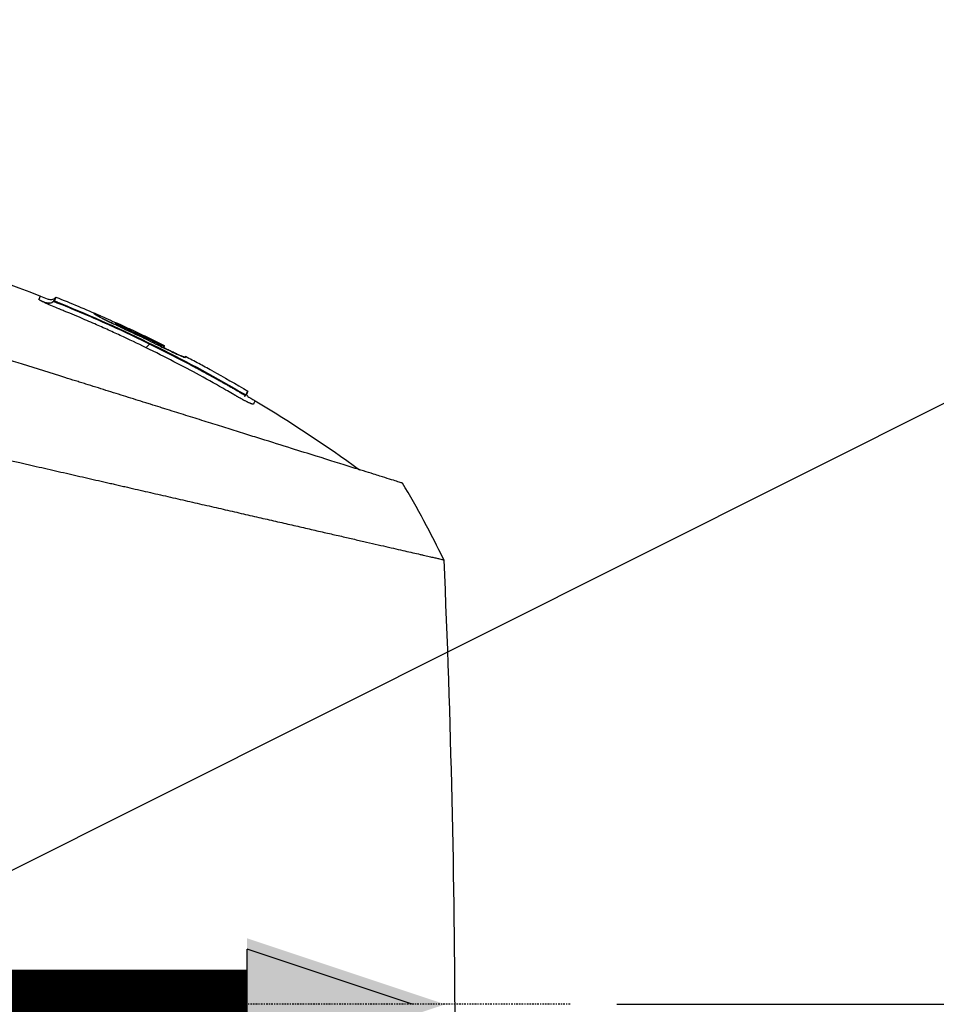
# Model space of a CAD drawing. Header units: millimetres. Extents: x 0 to 4378, y 0 to 2376.
# Tile 64 of 256: x 1712 to 1791, y 811 to 896. Entities that reach past the tile are written whole.
import ezdxf

# ---------------------------------------------------------------- set-up
doc = ezdxf.new("R2010")
doc.units = ezdxf.units.MM
doc.header["$LTSCALE"] = 0.2
doc.linetypes.add('CENTER2', pattern=[1.125, 0.75, -0.125, 0.125, -0.125])
doc.layers.add('02_Center Line', color=1, linetype='CENTER2')
doc.layers.add('07_Special Line2', color=76, linetype='Continuous')
doc.styles.add('Rainbow-5.0 Style', font='malgunsl.ttf')
doc.dimstyles.new('Rainbow-5.0 Style', dxfattribs={"dimtxt": 4, "dimasz": 2.5, "dimexe": 1, "dimexo": 1, "dimgap": 1, "dimtad": 1, "dimdsep": 46, "dimtxsty": 'Rainbow-5.0 Style', "dimcen": 0, "dimclrd": 251, "dimclre": 251, "dimclrt": 7, "dimazin": 3, "dimtp": 0.1, "dimtm": 0.1, "dimtfac": 0.61, "dimtmove": 0, "dimatfit": 3, "dimfxl": 1, "dimlwd": -1, "dimlwe": -1, "dimarcsym": 1})
doc.dimstyles.new('Rainbow-5.0 Style$0', dxfattribs={"dimtxt": 4, "dimasz": 3, "dimexe": 2, "dimexo": 1, "dimgap": 0.8, "dimtad": 1, "dimzin": 9, "dimdsep": 46, "dimtxsty": 'Rainbow-5.0 Style', "dimcen": 0, "dimclrd": 251, "dimclre": 251, "dimclrt": 256, "dimadec": 1, "dimazin": 0, "dimtp": 0.1, "dimtm": 0.1, "dimtfac": 0.61, "dimtmove": 0, "dimatfit": 3, "dimfxl": 1, "dimlwd": -1, "dimlwe": -1, "dimarcsym": 1})

# ---------------------------------------------------------------- blocks, each defined once
blk = doc.blocks.new('Blk$A21N0-7P24L')
for p, q in [((25.394, 236.548), (25.322, 236.475)), ((25.252, 236.269), (25.179, 236.196)), ((25.77, 235.94), (25.823, 235.992)), ((30.145, 234.065), (30.145, 234.065)), ((30.586, 234.323), (30.455, 234.192)), ((30.943, 233.966), (31.016, 234.039)), ((34.722, 232.282), (34.635, 232.196)), ((34.643, 232.204), (34.651, 232.211)), ((34.72, 232.282), (34.72, 232.282)), ((36.578, 231.411), (36.579, 231.412)), ((38.84, 230.207), (38.836, 230.203)), ((41.239, 228.414), (41.189, 228.364)), ((41.689, 228.007), (41.689, 228.007)), ((41.751, 228.077), (41.808, 228.134))]:
    blk.add_line(p, q)
for centre, major_axis, ratio, start_param, end_param in [((42, 225.189), (-7.379, 6.992), 0.985296, 6.279462, 6.281138), ((42.109, 225.615), (6.672, 7.408), 1, 1.570755, 1.570796), ((42, 225.189), (-7.379, 6.992), 0.985296, 6.269091, 6.269129), ((42.109, 225.615), (6.729, 7.356), 1, 1.570698, 1.570796), ((33.83, 233.87), (-3.39, -1.532), 0.995121, 1.965271, 1.967068), ((-12.552, 129.636), (51.392, 100.571), 0.000011, 0.000036, 0.009395), ((22.109, 192.012), (21, -56.156), 0.707512, 1.697984, 1.824489)]:
    blk.add_ellipse(centre, major_axis=major_axis, ratio=ratio, start_param=start_param, end_param=end_param)
for points, knots in [([(-22.323, 244.783), (-11.873, 245.009), (-1.307, 243.863), (14.016, 240.152), (19.109, 238.558), (24.065, 236.641)], [0, 0, 0, 0, 3.135776, 3.135776, 4.729869, 4.729869, 4.729869, 4.729869]), ([(55.297, 220.489), (55.298, 220.489), (55.298, 220.489), (55.298, 220.489), (55.297, 220.489), (55.297, 220.489), (55.297, 220.489), (55.295, 220.49), (55.293, 220.49), (55.286, 220.493), (55.278, 220.495), (55.246, 220.506), (55.214, 220.516), (55.084, 220.557), (54.954, 220.599), (54.453, 220.755), (53.962, 220.908), (53.168, 221.157), (52.982, 221.215), (52.253, 221.443), (51.646, 221.633), (50.051, 222.132), (49.007, 222.459), (47.168, 223.035), (46.456, 223.257), (44.878, 223.751), (43.998, 224.027), (42.625, 224.457), (42.161, 224.602), (41.448, 224.825), (41.204, 224.902), (40.489, 225.126), (40.003, 225.278), (39.257, 225.511), (39.002, 225.591), (38.489, 225.752), (38.235, 225.831), (37.718, 225.993), (37.457, 226.074), (36.934, 226.238), (36.671, 226.321), (35.878, 226.569), (35.34, 226.737), (34.661, 226.95), (34.523, 226.993), (34.11, 227.122), (33.833, 227.209), (33.414, 227.34), (33.274, 227.384), (32.851, 227.516), (32.57, 227.604), (32.004, 227.781), (31.719, 227.871), (30.863, 228.139), (30.287, 228.319), (29.415, 228.592), (29.125, 228.683), (28.542, 228.865), (28.249, 228.957), (27.809, 229.094), (27.663, 229.14), (27.371, 229.231), (27.226, 229.277), (26.781, 229.416), (26.476, 229.511), (24.96, 229.986), (23.738, 230.368), (21.476, 231.076), (20.445, 231.398), (18.954, 231.865), (18.498, 232.008), (17.617, 232.284), (17.187, 232.419), (16.363, 232.676), (15.966, 232.8), (15.189, 233.044), (14.812, 233.162), (13.735, 233.499), (13.039, 233.716), (12.033, 234.031), (11.727, 234.127), (10.85, 234.401), (10.28, 234.579), (8.718, 235.068), (7.732, 235.377), (5.293, 236.14), (3.849, 236.592), (2.086, 237.144), (1.736, 237.253), (0.866, 237.525), (0.349, 237.687), (-0.673, 238.007), (-1.178, 238.165), (-1.678, 238.321)], [0.000001, 0.000001, 0.000001, 0.000001, 0.010123, 0.010123, 0.020323, 0.020323, 0.040719, 0.040719, 0.081505, 0.081505, 0.163056, 0.163056, 0.326084, 0.326084, 0.652008, 0.652008, 1.308258, 1.308258, 1.496008, 1.496008, 1.993733, 1.993733, 2.657939, 2.657939, 3.036609, 3.036609, 3.456302, 3.456302, 3.660751, 3.660751, 3.765243, 3.765243, 3.964088, 3.964088, 4.066223, 4.066223, 4.167567, 4.167567, 4.269418, 4.269418, 4.369954, 4.369954, 4.571149, 4.571149, 4.622187, 4.622187, 4.723493, 4.723493, 4.773989, 4.773989, 4.875794, 4.875794, 4.977689, 4.977689, 5.180344, 5.180344, 5.28101, 5.28101, 5.381418, 5.381418, 5.431229, 5.431229, 5.480614, 5.480614, 5.585926, 5.585926, 5.997722, 5.997722, 6.342442, 6.342442, 6.492949, 6.492949, 6.634209, 6.634209, 6.768139, 6.768139, 6.892935, 6.892935, 7.129475, 7.129475, 7.232814, 7.232814, 7.427256, 7.427256, 7.767251, 7.767251, 8.275888, 8.275888, 8.402901, 8.402901, 8.593374, 8.593374, 8.783851, 8.783851, 8.783851, 8.783851]), ([(24.154, 236.198), (24.141, 236.205), (24.129, 236.211), (24.118, 236.218), (24.112, 236.221), (24.106, 236.224), (24.101, 236.227), (24.095, 236.23), (24.09, 236.233), (24.085, 236.236), (24.08, 236.239), (24.075, 236.242), (24.07, 236.245), (24.065, 236.247), (24.06, 236.25), (24.056, 236.253), (24.047, 236.258), (24.038, 236.264), (24.03, 236.269), (24.014, 236.279), (24, 236.288), (23.988, 236.296), (23.976, 236.305), (23.965, 236.313), (23.957, 236.32), (23.948, 236.328), (23.941, 236.334), (23.936, 236.34), (23.932, 236.346), (23.928, 236.351), (23.926, 236.355), (23.925, 236.358), (23.925, 236.36), (23.925, 236.362), (23.925, 236.364), (23.925, 236.365), (23.925, 236.367), (23.925, 236.368), (23.926, 236.369), (23.926, 236.369), (23.927, 236.372), (23.929, 236.374), (23.93, 236.377), (23.941, 236.398), (23.95, 236.416), (23.959, 236.434), (23.961, 236.438), (23.963, 236.442), (23.966, 236.446), (23.983, 236.481), (23.999, 236.511), (24.012, 236.536), (24.015, 236.542), (24.018, 236.548), (24.021, 236.554), (24.035, 236.583), (24.047, 236.604), (24.054, 236.618), (24.058, 236.627), (24.062, 236.634), (24.063, 236.637), (24.065, 236.639), (24.065, 236.64), (24.065, 236.641), (24.065, 236.641), (24.065, 236.641), (24.065, 236.641)], [0, 0, 0, 0, 0.0011888, 0.0011888, 0.0011888, 0.0017768, 0.0017768, 0.0017768, 0.0023606, 0.0023606, 0.0023606, 0.0029402, 0.0029402, 0.0029402, 0.0035155, 0.0035155, 0.0035155, 0.0046538, 0.0046538, 0.0046538, 0.0068775, 0.0068775, 0.0068775, 0.0090453, 0.0090453, 0.0090453, 0.0112512, 0.0112512, 0.0112512, 0.0131731, 0.0131731, 0.0131731, 0.0141732, 0.0141732, 0.0141732, 0.015179, 0.015179, 0.015179, 0.015625, 0.015625, 0.015625, 0.0172381, 0.0172381, 0.0172381, 0.03125, 0.03125, 0.03125, 0.0346027, 0.0346027, 0.0346027, 0.0625, 0.0625, 0.0625, 0.0691804, 0.0691804, 0.0691804, 0.1036619, 0.1036619, 0.1036619, 0.125, 0.125, 0.125, 0.1386363, 0.1386363, 0.1386363, 0.1387498, 0.1387498, 0.1387498, 0.1387498]), ([(24.065, 236.641), (24.257, 236.566), (24.443, 236.478), (24.736, 236.377), (24.839, 236.348), (25.006, 236.337), (25.07, 236.342), (25.185, 236.375), (25.239, 236.404), (25.297, 236.452), (25.31, 236.463), (25.322, 236.475)], [0, 0, 0, 0, 0.0615766, 0.0615766, 0.0930929, 0.0930929, 0.1117285, 0.1117285, 0.1292009, 0.1292009, 0.1343116, 0.1343116, 0.1343116, 0.1343116]), ([(25.322, 236.475), (25.322, 236.475), (25.322, 236.475), (25.321, 236.475), (25.309, 236.451), (25.274, 236.382), (25.259, 236.353), (25.232, 236.3), (25.223, 236.282), (25.207, 236.251), (25.202, 236.241), (25.193, 236.225), (25.191, 236.219), (25.186, 236.211), (25.185, 236.208), (25.183, 236.204), (25.182, 236.202), (25.18, 236.199), (25.18, 236.198), (25.179, 236.196)], [0.4980703, 0.4980703, 0.4980703, 0.4980703, 0.5, 0.5, 0.75, 0.75, 0.875, 0.875, 0.9375, 0.9375, 0.96875, 0.96875, 0.984375, 0.984375, 0.9921875, 0.9921875, 0.9960938, 0.9960938, 1, 1, 1, 1]), ([(33.162, 232.184), (32.445, 232.534), (31.704, 232.887), (30.94, 233.242), (30.557, 233.419), (30.169, 233.596), (29.775, 233.774), (29.578, 233.863), (29.379, 233.952), (29.179, 234.04), (28.98, 234.129), (28.826, 234.197), (28.58, 234.304), (28.341, 234.409), (28.111, 234.508), (27.897, 234.6), (27.223, 234.89), (26.678, 235.118), (26.255, 235.291), (26.182, 235.321), (26.059, 235.371), (25.931, 235.423), (25.812, 235.471), (25.759, 235.492), (25.66, 235.533), (25.657, 235.534), (25.654, 235.535), (25.651, 235.537), (25.439, 235.622), (25.294, 235.683), (25.091, 235.768), (24.891, 235.853), (24.715, 235.93), (24.56, 236.001), (24.402, 236.073), (24.264, 236.14), (24.154, 236.198)], [0, 0, 0, 0, 0.25, 0.25, 0.25, 0.375, 0.375, 0.375, 0.4375, 0.4375, 0.4375, 0.499439, 0.499439, 0.499439, 0.559618, 0.559618, 0.559618, 0.748728, 0.748728, 0.748728, 0.78125, 0.78125, 0.78125, 0.811508, 0.811508, 0.811508, 0.8125, 0.8125, 0.8125, 0.875, 0.875, 0.875, 0.936805, 0.936805, 0.936805, 1, 1, 1, 1]), ([(24.536, 236.074), (24.537, 236.074), (24.54, 236.073), (24.547, 236.071), (24.552, 236.069), (24.573, 236.063), (24.589, 236.059), (24.654, 236.042), (24.704, 236.032), (24.813, 236.025), (24.874, 236.028), (24.964, 236.053), (24.994, 236.064), (25.033, 236.084), (25.043, 236.089), (25.06, 236.1), (25.068, 236.104), (25.076, 236.11), (25.076, 236.11), (25.077, 236.111), (25.078, 236.111), (25.078, 236.111), (25.078, 236.111), (25.079, 236.112), (25.079, 236.112), (25.079, 236.112), (25.079, 236.112), (25.079, 236.112), (25.079, 236.112), (25.079, 236.112)], [0.03471345, 0.03471345, 0.03471345, 0.03471345, 0.03521788, 0.03521788, 0.03734784, 0.03734784, 0.04373825, 0.04373825, 0.06294791, 0.06294791, 0.08403112, 0.08403112, 0.09409853, 0.09409853, 0.09771597, 0.09771597, 0.10042799, 0.10042799, 0.10068214, 0.10068214, 0.10083005, 0.10083005, 0.10086703, 0.10086703, 0.10088552, 0.10088552, 0.10089661, 0.10089661, 0.10090039, 0.10090039, 0.10090039, 0.10090039]), ([(25.192, 236.179), (25.205, 236.17), (25.23, 236.158), (25.266, 236.142), (25.302, 236.126), (25.384, 236.093), (25.41, 236.082), (25.438, 236.071), (25.483, 236.054), (25.549, 236.028), (25.608, 236.005), (25.681, 235.976), (25.771, 235.94)], [0, 0, 0, 0, 0.25, 0.25, 0.25, 0.5, 0.5, 0.5, 0.7651485, 0.7651485, 0.7651485, 0.9999471, 0.9999471, 0.9999471, 0.9999471]), ([(25.252, 236.269), (25.251, 236.267), (25.253, 236.263), (25.266, 236.252), (25.277, 236.244), (25.318, 236.22), (25.357, 236.199), (25.456, 236.151), (25.517, 236.123), (25.659, 236.06), (25.74, 236.026), (25.823, 235.992)], [0.000001, 0.000001, 0.000001, 0.000001, 0.01167837, 0.01167837, 0.02383033, 0.02383033, 0.04614989, 0.04614989, 0.06960022, 0.06960022, 0.09630961, 0.09630961, 0.09630961, 0.09630961]), ([(33.474, 232.497), (32.212, 233.116), (30.938, 233.712), (29.654, 234.286), (29.012, 234.573), (28.367, 234.854), (27.72, 235.129), (27.073, 235.405), (26.421, 235.677), (25.771, 235.94)], [0, 0, 0, 0, 0.5, 0.5, 0.5, 0.75, 0.75, 0.75, 0.9999866, 0.9999866, 0.9999866, 0.9999866]), ([(25.823, 235.992), (28.512, 234.902), (31.159, 233.715), (36.3, 231.182), (38.792, 229.842), (41.239, 228.414)], [0.000001, 0.000001, 0.000001, 0.000001, 0.870586, 0.870586, 1.719587, 1.719587, 1.719587, 1.719587]), ([(30.972, 233.952), (30.817, 234.023), (30.621, 234.114), (30.214, 234.306), (30.037, 234.39), (29.613, 234.594), (29.394, 234.702), (28.966, 234.921), (28.861, 234.982), (28.62, 235.127), (28.702, 235.12), (28.709, 235.146), (28.698, 235.152), (28.706, 235.157), (28.72, 235.158), (28.893, 235.087), (29.001, 235.042), (29.416, 234.86), (29.635, 234.762), (30.155, 234.528), (30.448, 234.395), (31.062, 234.115), (31.363, 233.976), (32.18, 233.596), (32.697, 233.351), (33.47, 232.977), (33.728, 232.852), (34.113, 232.663), (34.241, 232.599), (34.434, 232.504), (34.498, 232.472), (34.626, 232.408), (34.69, 232.376), (34.753, 232.344)], [-2.262144, -2.262144, -2.262144, -2.262144, -2.172374, -2.172374, -2.098415, -2.098415, -1.992746, -1.992746, -1.848295, -1.848295, -1.261451, -1.261451, -1.03428, -1.03428, -0.773619, -0.773619, -0.645198, -0.645198, -0.546638, -0.546638, -0.441561, -0.441561, -0.342966, -0.342966, -0.171491, -0.171491, -0.085754, -0.085754, -0.042885, -0.042885, -0.021451, -0.021451, -0.000068, -0.000068, -0.000068, -0.000068]), ([(29.337, 234.732), (29.353, 234.724), (29.369, 234.717), (29.487, 234.66), (29.598, 234.607), (29.774, 234.522), (29.834, 234.493), (29.957, 234.433), (30.02, 234.402), (30.163, 234.333), (30.243, 234.293), (30.325, 234.253)], [0.7061027, 0.7061027, 0.7061027, 0.7061027, 0.7171154, 0.7171154, 0.7870778, 0.7870778, 0.8220591, 0.8220591, 0.8570403, 0.8570403, 0.9000443, 0.9000443, 0.9000443, 0.9000443]), ([(34.753, 232.344), (34.6, 232.419), (34.447, 232.495), (34.293, 232.571), (34.14, 232.647), (33.987, 232.722), (33.834, 232.798), (33.601, 232.912), (33.368, 233.026), (33.135, 233.138), (33.061, 233.174), (32.986, 233.21), (32.912, 233.246), (32.604, 233.393), (32.295, 233.54), (31.986, 233.685), (31.98, 233.688), (31.974, 233.691), (31.968, 233.693), (31.819, 233.763), (31.67, 233.833), (31.521, 233.902), (31.444, 233.938), (31.366, 233.973), (31.289, 234.009), (31.211, 234.045), (31.134, 234.081), (31.056, 234.116), (30.965, 234.158), (30.874, 234.2), (30.797, 234.234), (30.772, 234.245), (30.748, 234.256), (30.726, 234.266), (30.692, 234.281), (30.664, 234.293), (30.642, 234.303), (30.635, 234.305), (30.629, 234.308), (30.623, 234.31), (30.6, 234.32), (30.587, 234.325), (30.586, 234.324), (30.585, 234.322), (30.585, 234.322), (30.585, 234.32), (30.584, 234.319), (30.583, 234.317), (30.582, 234.315), (30.58, 234.311), (30.578, 234.307), (30.576, 234.303), (30.576, 234.303), (30.576, 234.302), (30.576, 234.302), (30.573, 234.298), (30.571, 234.293), (30.568, 234.287), (30.566, 234.285), (30.565, 234.282), (30.563, 234.278), (30.562, 234.277), (30.562, 234.276), (30.561, 234.275), (30.56, 234.273), (30.559, 234.27), (30.558, 234.269), (30.558, 234.268), (30.558, 234.268), (30.559, 234.267), (30.562, 234.264), (30.573, 234.257), (30.591, 234.247), (30.602, 234.241), (30.615, 234.234), (30.63, 234.226), (30.647, 234.216), (30.667, 234.206), (30.689, 234.195), (30.721, 234.179), (30.757, 234.161), (30.796, 234.142), (30.862, 234.111), (30.94, 234.075), (31.016, 234.039)], [0, 0, 0, 0, 0.062128, 0.062128, 0.062128, 0.124193, 0.124193, 0.124193, 0.218323, 0.218323, 0.218323, 0.248257, 0.248257, 0.248257, 0.372406, 0.372406, 0.372406, 0.374838, 0.374838, 0.374838, 0.434523, 0.434523, 0.434523, 0.465522, 0.465522, 0.465522, 0.496518, 0.496518, 0.496518, 0.532742, 0.532742, 0.532742, 0.544836, 0.544836, 0.544836, 0.563463, 0.563463, 0.563463, 0.569014, 0.569014, 0.569014, 0.593173, 0.593173, 0.593173, 0.625645, 0.625645, 0.625645, 0.670754, 0.670754, 0.670754, 0.748302, 0.748302, 0.748302, 0.751274, 0.751274, 0.751274, 0.825919, 0.825919, 0.825919, 0.864699, 0.864699, 0.864699, 0.876907, 0.876907, 0.876907, 0.90345, 0.90345, 0.90345, 0.908255, 0.908255, 0.908255, 0.927701, 0.927701, 0.927701, 0.939019, 0.939019, 0.939019, 0.951649, 0.951649, 0.951649, 0.969641, 0.969641, 0.969641, 1, 1, 1, 1]), ([(30.972, 233.952), (31.506, 233.707), (32.038, 233.458), (33.098, 232.951), (33.626, 232.695), (34.152, 232.433)], [-0.3526356, -0.3526356, -0.3526356, -0.3526356, -0.1764245, -0.1764245, -0.000247, -0.000247, -0.000247, -0.000247]), ([(31.016, 234.039), (31.084, 234.008), (31.152, 233.977), (31.22, 233.946), (31.288, 233.914), (31.356, 233.883), (31.424, 233.851), (31.559, 233.789), (31.695, 233.725), (31.83, 233.662), (32.101, 233.535), (32.372, 233.407), (32.641, 233.279), (32.664, 233.268), (32.687, 233.257), (32.71, 233.246), (32.956, 233.128), (33.204, 233.009), (33.449, 232.889), (33.719, 232.758), (33.984, 232.628), (34.254, 232.494), (34.377, 232.433), (34.495, 232.377), (34.582, 232.338), (34.625, 232.318), (34.66, 232.303), (34.684, 232.294), (34.708, 232.284), (34.721, 232.28), (34.722, 232.283), (34.723, 232.285), (34.725, 232.288), (34.726, 232.291), (34.727, 232.292), (34.727, 232.293), (34.728, 232.294), (34.73, 232.298), (34.732, 232.301), (34.733, 232.305), (34.735, 232.308), (34.737, 232.312), (34.738, 232.315), (34.74, 232.317), (34.741, 232.32), (34.742, 232.322), (34.745, 232.327), (34.747, 232.331), (34.749, 232.335), (34.75, 232.339), (34.752, 232.341), (34.753, 232.344)], [0, 0, 0, 0, 0.030064, 0.030064, 0.030064, 0.0600741, 0.0600741, 0.0600741, 0.119976, 0.119976, 0.119976, 0.2397911, 0.2397911, 0.2397911, 0.25, 0.25, 0.25, 0.3597043, 0.3597043, 0.3597043, 0.4798617, 0.4798617, 0.4798617, 0.5345046, 0.5345046, 0.5345046, 0.5617704, 0.5617704, 0.5617704, 0.5890028, 0.5890028, 0.5890028, 0.625, 0.625, 0.625, 0.6403525, 0.6403525, 0.6403525, 0.6917293, 0.6917293, 0.6917293, 0.75, 0.75, 0.75, 0.7944861, 0.7944861, 0.7944861, 0.8972438, 0.8972438, 0.8972438, 1, 1, 1, 1]), ([(41.891, 227.504), (41.87, 227.515), (41.849, 227.525), (41.827, 227.536), (41.788, 227.556), (41.749, 227.576), (41.71, 227.596), (41.702, 227.6), (41.694, 227.604), (41.686, 227.608), (41.653, 227.626), (41.619, 227.643), (41.585, 227.662), (41.564, 227.673), (41.542, 227.685), (41.52, 227.696), (41.498, 227.708), (41.476, 227.72), (41.454, 227.732), (41.399, 227.762), (41.341, 227.794), (41.279, 227.829), (41.247, 227.846), (41.213, 227.865), (41.179, 227.885), (41.171, 227.889), (41.163, 227.894), (41.155, 227.898), (41.117, 227.92), (41.078, 227.942), (41.039, 227.964), (41.015, 227.977), (40.992, 227.991), (40.969, 228.004), (40.966, 228.006), (40.963, 228.008), (40.96, 228.009), (40.94, 228.021), (40.92, 228.032), (40.901, 228.044), (40.877, 228.057), (40.854, 228.071), (40.832, 228.083), (40.816, 228.093), (40.8, 228.102), (40.785, 228.11), (40.778, 228.115), (40.77, 228.119), (40.762, 228.124), (40.715, 228.151), (40.668, 228.178), (40.621, 228.206), (40.436, 228.313), (40.248, 228.421), (40.058, 228.53), (39.338, 228.942), (38.581, 229.365), (37.786, 229.798), (36.369, 230.569), (34.83, 231.369), (33.162, 232.184)], [0.8550317, 0.8550317, 0.8550317, 0.8550317, 0.8563967, 0.8563967, 0.8563967, 0.8588796, 0.8588796, 0.8588796, 0.859375, 0.859375, 0.859375, 0.8614852, 0.8614852, 0.8614852, 0.8627843, 0.8627843, 0.8627843, 0.8640634, 0.8640634, 0.8640634, 0.8671875, 0.8671875, 0.8671875, 0.8687808, 0.8687808, 0.8687808, 0.8691406, 0.8691406, 0.8691406, 0.8708789, 0.8708789, 0.8708789, 0.8719244, 0.8719244, 0.8719244, 0.8720703, 0.8720703, 0.8720703, 0.8729989, 0.8729989, 0.8729989, 0.8741471, 0.8741471, 0.8741471, 0.875, 0.875, 0.875, 0.8754456, 0.8754456, 0.8754456, 0.8781357, 0.8781357, 0.8781357, 0.8887297, 0.8887297, 0.8887297, 0.9287446, 0.9287446, 0.9287446, 1, 1, 1, 1]), ([(34.152, 232.433), (34.325, 232.348), (34.498, 232.262), (34.845, 232.093), (35.018, 232.01), (35.417, 231.821), (35.633, 231.72), (36.036, 231.538), (36.212, 231.462), (36.404, 231.385), (36.456, 231.366), (36.527, 231.345), (36.546, 231.342), (36.545, 231.35)], [0.0001789, 0.0001789, 0.0001789, 0.0001789, 0.0581537, 0.0581537, 0.1186007, 0.1186007, 0.2046806, 0.2046806, 0.3037358, 0.3037358, 0.3572432, 0.3572432, 0.408904, 0.408904, 0.408904, 0.408904]), ([(36.523, 231.356), (36.521, 231.356), (36.52, 231.356), (36.518, 231.357), (36.511, 231.357), (36.503, 231.358), (36.491, 231.361), (36.486, 231.362), (36.479, 231.364), (36.472, 231.366), (36.465, 231.368), (36.457, 231.371), (36.448, 231.373), (36.431, 231.379), (36.41, 231.386), (36.387, 231.395), (36.363, 231.404), (36.336, 231.415), (36.306, 231.427), (36.276, 231.439), (36.243, 231.453), (36.208, 231.468), (36.136, 231.499), (36.053, 231.535), (35.962, 231.576), (35.871, 231.617), (35.771, 231.662), (35.666, 231.711), (35.561, 231.759), (35.449, 231.811), (35.333, 231.866), (35.216, 231.921), (35.094, 231.979), (34.968, 232.04), (34.861, 232.091), (34.75, 232.144), (34.639, 232.199)], [0.4661471, 0.4661471, 0.4661471, 0.4661471, 0.4740099, 0.4740099, 0.4740099, 0.5049505, 0.5049505, 0.5049505, 0.5204208, 0.5204208, 0.5204208, 0.5358911, 0.5358911, 0.5358911, 0.5668317, 0.5668317, 0.5668317, 0.5977723, 0.5977723, 0.5977723, 0.6287129, 0.6287129, 0.6287129, 0.6905941, 0.6905941, 0.6905941, 0.7524752, 0.7524752, 0.7524752, 0.8143564, 0.8143564, 0.8143564, 0.8762376, 0.8762376, 0.8762376, 0.9291148, 0.9291148, 0.9291148, 0.9291148]), ([(34.753, 232.343), (34.751, 232.339), (34.748, 232.332), (34.74, 232.317), (34.736, 232.309), (34.731, 232.3)], [-0.2938527, -0.2938527, -0.2938527, -0.2938527, -0.1538421, -0.1538421, -0.0534824, -0.0534824, -0.0534824, -0.0534824]), ([(36.576, 231.412), (36.576, 231.407), (36.573, 231.399), (36.563, 231.379), (36.555, 231.366), (36.545, 231.35)], [-0.3087668, -0.3087668, -0.3087668, -0.3087668, -0.1544678, -0.1544678, -0.0002158, -0.0002158, -0.0002158, -0.0002158]), ([(38.837, 230.203), (38.463, 230.408), (38.088, 230.611), (37.334, 231.015), (36.956, 231.214), (36.576, 231.412)], [-0.2564342, -0.2564342, -0.2564342, -0.2564342, -0.1283216, -0.1283216, -0.0000005, -0.0000005, -0.0000005, -0.0000005]), ([(38.837, 230.204), (38.463, 230.409), (38.088, 230.612), (37.335, 231.015), (36.957, 231.214), (36.579, 231.412)], [0.0001436, 0.0001436, 0.0001436, 0.0001436, 0.1281167, 0.1281167, 0.2562295, 0.2562295, 0.2562295, 0.2562295]), ([(41.189, 228.364), (41.012, 228.465), (40.836, 228.568), (40.659, 228.668), (40.57, 228.719), (40.481, 228.769), (40.393, 228.819), (40.348, 228.844), (40.304, 228.869), (40.259, 228.893), (40.215, 228.918), (40.139, 228.961), (40.126, 228.968), (40.074, 228.997), (39.962, 229.06), (39.789, 229.156), (39.703, 229.205), (39.602, 229.262), (39.486, 229.327), (39.427, 229.359), (39.365, 229.394), (39.3, 229.431), (39.234, 229.467), (39.129, 229.525), (39.091, 229.547), (38.784, 229.717), (38.466, 229.892), (38.135, 230.073), (37.97, 230.163), (37.801, 230.255), (37.63, 230.348), (37.458, 230.44), (37.255, 230.549), (37.105, 230.63)], [0, 0, 0, 0, 0.0625, 0.0625, 0.0625, 0.09375, 0.09375, 0.09375, 0.109375, 0.109375, 0.109375, 0.125, 0.125, 0.125, 0.1875, 0.1875, 0.1875, 0.21875, 0.21875, 0.21875, 0.234375, 0.234375, 0.234375, 0.25, 0.25, 0.25, 0.375, 0.375, 0.375, 0.4375, 0.4375, 0.4375, 0.5, 0.5, 0.5, 0.5]), ([(40.717, 228.163), (40.717, 228.163), (40.717, 228.163), (40.718, 228.163), (40.718, 228.163), (40.718, 228.163), (40.719, 228.163), (40.72, 228.162), (40.721, 228.161), (40.724, 228.159), (40.726, 228.158), (40.73, 228.156), (40.732, 228.155), (40.734, 228.154)], [0.017616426, 0.017616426, 0.017616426, 0.017616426, 0.017666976, 0.017666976, 0.018020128, 0.018020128, 0.018422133, 0.018422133, 0.018967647, 0.018967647, 0.019794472, 0.019794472, 0.020580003, 0.020580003, 0.020580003, 0.020580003]), ([(41.189, 228.364), (41.213, 228.35), (41.236, 228.337), (41.258, 228.324), (41.304, 228.298), (41.346, 228.274), (41.384, 228.252), (41.4, 228.243), (41.416, 228.234), (41.431, 228.226), (41.461, 228.209), (41.481, 228.199), (41.5, 228.188), (41.523, 228.176), (41.545, 228.164), (41.577, 228.147), (41.585, 228.143), (41.593, 228.139), (41.6, 228.135), (41.632, 228.119), (41.657, 228.107), (41.678, 228.098), (41.696, 228.09), (41.71, 228.085), (41.721, 228.081), (41.725, 228.08), (41.728, 228.079), (41.73, 228.078), (41.733, 228.078), (41.736, 228.077), (41.738, 228.077), (41.74, 228.076), (41.742, 228.076), (41.744, 228.076), (41.747, 228.076), (41.75, 228.076), (41.751, 228.077)], [0.0000011, 0.0000011, 0.0000011, 0.0000011, 0.0624155, 0.0624155, 0.0624155, 0.1925722, 0.1925722, 0.1925722, 0.25, 0.25, 0.25, 0.3654552, 0.3654552, 0.3654552, 0.5, 0.5, 0.5, 0.5343727, 0.5343727, 0.5343727, 0.6818691, 0.6818691, 0.6818691, 0.8038825, 0.8038825, 0.8038825, 0.8408518, 0.8408518, 0.8408518, 0.8777832, 0.8777832, 0.8777832, 0.9145031, 0.9145031, 0.9145031, 0.9853049, 0.9853049, 0.9853049, 0.9853049]), ([(41.239, 228.414), (41.29, 228.384), (41.341, 228.355), (41.432, 228.304), (41.473, 228.282), (41.555, 228.239), (41.595, 228.218), (41.668, 228.183), (41.7, 228.168), (41.75, 228.147), (41.77, 228.139), (41.798, 228.132), (41.807, 228.132), (41.809, 228.135)], [0.000001, 0.000001, 0.000001, 0.000001, 0.01769759, 0.01769759, 0.03271133, 0.03271133, 0.04941545, 0.04941545, 0.06632457, 0.06632457, 0.08187037, 0.08187037, 0.09817953, 0.09817953, 0.09817953, 0.09817953]), ([(41.678, 227.988), (41.678, 227.988), (41.678, 227.988), (41.678, 227.988), (41.678, 227.987), (41.675, 227.981), (41.674, 227.978), (41.672, 227.973), (41.672, 227.972), (41.671, 227.97), (41.671, 227.97), (41.671, 227.97), (41.671, 227.97), (41.671, 227.97), (41.671, 227.97), (41.671, 227.97)], [0.075551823, 0.075551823, 0.075551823, 0.075551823, 0.075623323, 0.075623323, 0.078114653, 0.078114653, 0.080092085, 0.080092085, 0.080633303, 0.080633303, 0.080658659, 0.080658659, 0.080670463, 0.080670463, 0.080683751, 0.080683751, 0.080683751, 0.080683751]), ([(41.68, 227.991), (41.68, 227.991), (41.679, 227.988), (41.677, 227.984), (41.676, 227.981), (41.676, 227.98), (41.676, 227.98), (41.676, 227.98), (41.676, 227.98), (41.676, 227.98)], [0.080849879, 0.080849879, 0.080849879, 0.080849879, 0.081433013, 0.081433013, 0.082016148, 0.082016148, 0.08209403, 0.08209403, 0.082171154, 0.082171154, 0.082171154, 0.082171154]), ([(41.689, 228.007), (41.689, 228.007), (41.689, 228.007), (41.688, 228.007), (41.688, 228.006), (41.685, 228.002), (41.684, 228), (41.681, 227.994), (41.68, 227.991), (41.678, 227.988), (41.678, 227.988), (41.678, 227.988), (41.678, 227.988), (41.678, 227.988), (41.678, 227.988), (41.678, 227.988), (41.678, 227.988), (41.678, 227.988)], [0.01629545, 0.01629545, 0.01629545, 0.01629545, 0.0221158, 0.0221158, 0.04383848, 0.04383848, 0.06062054, 0.06062054, 0.07320665, 0.07320665, 0.0737966, 0.0737966, 0.07423906, 0.07423906, 0.07428054, 0.07428054, 0.07430914, 0.07430914, 0.07430914, 0.07430914]), ([(41.685, 228.002), (41.685, 228.001), (41.684, 227.999), (41.682, 227.996), (41.68, 227.99), (41.679, 227.99), (41.679, 227.99), (41.679, 227.99)], [0.05950408, 0.05950408, 0.05950408, 0.05950408, 0.06543105, 0.06543105, 0.07797034, 0.07797034, 0.0783263, 0.0783263, 0.0783263, 0.0783263]), ([(41.751, 228.077), (41.736, 228.063), (41.721, 228.047), (41.703, 228.026), (41.699, 228.02), (41.693, 228.013), (41.691, 228.011), (41.689, 228.008), (41.689, 228.008), (41.688, 228.007), (41.688, 228.006), (41.688, 228.006), (41.688, 228.006), (41.687, 228.005), (41.687, 228.005), (41.687, 228.005), (41.687, 228.005), (41.687, 228.005), (41.687, 228.005), (41.687, 228.005), (41.687, 228.005), (41.687, 228.005)], [0, 0, 0, 0, 0.006305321, 0.006305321, 0.008421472, 0.008421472, 0.009216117, 0.009216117, 0.009414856, 0.009414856, 0.009573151, 0.009573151, 0.009652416, 0.009652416, 0.00969193, 0.00969193, 0.009731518, 0.009731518, 0.009771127, 0.009771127, 0.009776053, 0.009776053, 0.009776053, 0.009776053]), ([(41.809, 228.135), (41.908, 228.332), (41.961, 228.433), (41.962, 228.435), (41.912, 228.339), (41.818, 228.153)], [-1.724154, -1.724154, -1.724154, -1.724154, -0.861758, -0.861758, -0.01931, -0.01931, -0.01931, -0.01931]), ([(41.818, 228.153), (41.822, 228.137), (41.829, 228.122), (41.847, 228.087), (41.86, 228.068), (41.897, 228.025), (41.923, 228.002), (41.997, 227.94), (42.05, 227.905), (42.23, 227.795), (42.362, 227.727), (42.52, 227.637), (42.549, 227.621), (42.577, 227.604)], [0.88078065, 0.88078065, 0.88078065, 0.88078065, 0.88580616, 0.88580616, 0.89258191, 0.89258191, 0.90285656, 0.90285656, 0.92162031, 0.92162031, 0.96620696, 0.96620696, 0.97609044, 0.97609044, 0.97609044, 0.97609044]), ([(42.577, 227.604), (42.577, 227.604), (42.577, 227.604), (42.577, 227.604), (42.577, 227.604), (42.572, 227.596), (42.564, 227.58), (42.563, 227.578), (42.562, 227.576), (42.561, 227.574), (42.553, 227.558), (42.542, 227.537), (42.528, 227.509), (42.528, 227.509), (42.527, 227.508), (42.527, 227.508), (42.513, 227.479), (42.493, 227.442), (42.473, 227.402), (42.471, 227.399), (42.47, 227.396), (42.468, 227.392), (42.464, 227.385), (42.461, 227.378), (42.457, 227.371), (42.454, 227.365), (42.451, 227.359), (42.448, 227.354), (42.445, 227.348), (42.444, 227.346), (42.439, 227.336), (42.435, 227.329), (42.432, 227.323), (42.429, 227.317), (42.429, 227.316), (42.428, 227.314), (42.427, 227.313), (42.426, 227.311), (42.425, 227.309), (42.424, 227.308), (42.423, 227.307), (42.423, 227.306), (42.422, 227.305), (42.422, 227.305), (42.422, 227.304), (42.421, 227.304), (42.421, 227.304), (42.421, 227.303), (42.42, 227.303), (42.42, 227.303), (42.419, 227.302), (42.418, 227.301), (42.417, 227.301), (42.416, 227.3), (42.414, 227.3), (42.404, 227.296), (42.387, 227.297), (42.364, 227.303), (42.348, 227.306), (42.329, 227.312), (42.305, 227.32), (42.294, 227.324), (42.281, 227.328), (42.268, 227.333), (42.258, 227.337), (42.248, 227.341), (42.237, 227.346), (42.232, 227.348), (42.226, 227.35), (42.221, 227.352), (42.218, 227.353), (42.215, 227.355), (42.212, 227.356), (42.209, 227.357), (42.206, 227.358), (42.204, 227.359), (42.192, 227.364), (42.18, 227.369), (42.168, 227.375), (42.161, 227.377), (42.155, 227.38), (42.149, 227.383), (42.142, 227.386), (42.136, 227.388), (42.129, 227.391), (42.123, 227.394), (42.116, 227.397), (42.109, 227.4), (42.086, 227.411), (42.063, 227.422), (42.038, 227.433), (42.006, 227.448), (41.972, 227.464), (41.937, 227.482), (41.922, 227.489), (41.907, 227.496), (41.891, 227.504)], [0.7105779, 0.7105779, 0.7105779, 0.7105779, 0.7107967, 0.7107967, 0.7107967, 0.7457209, 0.7457209, 0.7457209, 0.75, 0.75, 0.75, 0.7808419, 0.7808419, 0.7808419, 0.78125, 0.78125, 0.78125, 0.8125, 0.8125, 0.8125, 0.8149908, 0.8149908, 0.8149908, 0.8203125, 0.8203125, 0.8203125, 0.8242187, 0.8242187, 0.8242187, 0.828125, 0.828125, 0.828125, 0.8310692, 0.8310692, 0.8310692, 0.8320312, 0.8320312, 0.8320312, 0.8332775, 0.8332775, 0.8332775, 0.8339844, 0.8339844, 0.8339844, 0.8344727, 0.8344727, 0.8344727, 0.8353138, 0.8353138, 0.8353138, 0.8359375, 0.8359375, 0.8359375, 0.8365179, 0.8365179, 0.8365179, 0.8407978, 0.8407978, 0.8407978, 0.84375, 0.84375, 0.84375, 0.8452151, 0.8452151, 0.8452151, 0.8462885, 0.8462885, 0.8462885, 0.8468203, 0.8468203, 0.8468203, 0.8470851, 0.8470851, 0.8470851, 0.8473494, 0.8473494, 0.8473494, 0.8484017, 0.8484017, 0.8484017, 0.8489256, 0.8489256, 0.8489256, 0.8494488, 0.8494488, 0.8494488, 0.8499714, 0.8499714, 0.8499714, 0.8517259, 0.8517259, 0.8517259, 0.854029, 0.854029, 0.854029, 0.8550317, 0.8550317, 0.8550317, 0.8550317]), ([(21.156, 222.519), (21.345, 222.475), (21.526, 222.434), (21.894, 222.35), (22.078, 222.308), (22.262, 222.266)], [0.0000002, 0.0000002, 0.0000002, 0.0000002, 0.0595754, 0.0595754, 0.1194311, 0.1194311, 0.1194311, 0.1194311]), ([(22.262, 222.266), (22.422, 222.229), (22.581, 222.193), (22.741, 222.156), (22.82, 222.138), (22.9, 222.12), (22.98, 222.101), (23.059, 222.083), (23.139, 222.065), (23.218, 222.047), (23.536, 221.974), (23.853, 221.901), (24.169, 221.829), (24.801, 221.684), (25.43, 221.54), (26.054, 221.397), (26.678, 221.254), (27.299, 221.111), (27.914, 220.97), (28.53, 220.829), (29.141, 220.689), (29.748, 220.55), (29.899, 220.515), (30.05, 220.48), (30.201, 220.446), (30.352, 220.411), (30.503, 220.376), (30.653, 220.342), (30.804, 220.307), (30.953, 220.273), (31.103, 220.238), (31.253, 220.204), (31.402, 220.17), (31.551, 220.136), (32.147, 219.999), (32.737, 219.863), (33.321, 219.729), (33.905, 219.595), (34.482, 219.463), (35.054, 219.332), (35.625, 219.201), (36.19, 219.071), (36.748, 218.943), (37.026, 218.879), (37.304, 218.816), (37.579, 218.753), (37.854, 218.69), (38.128, 218.627), (38.399, 218.565), (38.943, 218.44), (39.478, 218.318), (40.006, 218.197), (40.534, 218.076), (41.054, 217.957), (41.565, 217.839), (41.821, 217.781), (42.074, 217.723), (42.325, 217.665), (42.576, 217.608), (42.825, 217.55), (43.072, 217.494), (43.565, 217.381), (44.049, 217.27), (44.524, 217.161), (44.998, 217.052), (45.463, 216.946), (45.918, 216.841), (46.373, 216.737), (46.818, 216.635), (47.252, 216.535), (47.687, 216.435), (48.111, 216.338), (48.525, 216.243), (48.528, 216.243), (48.53, 216.242), (48.533, 216.241), (48.737, 216.195), (48.939, 216.148), (49.137, 216.103), (49.339, 216.057), (49.538, 216.011), (49.734, 215.966), (50.125, 215.876), (50.506, 215.789), (50.875, 215.704), (51.06, 215.662), (51.241, 215.62), (51.42, 215.579), (51.598, 215.538), (51.774, 215.498), (51.947, 215.458), (52.292, 215.379), (52.625, 215.303), (52.946, 215.229), (53.267, 215.156), (53.576, 215.085), (53.873, 215.017), (54.169, 214.949), (54.453, 214.884), (54.724, 214.821), (54.996, 214.759), (55.254, 214.7), (55.5, 214.644), (55.745, 214.587), (55.977, 214.534), (56.197, 214.484), (56.199, 214.483), (56.201, 214.483), (56.203, 214.482), (56.42, 214.432), (56.623, 214.386), (56.814, 214.342), (56.91, 214.32), (57.003, 214.299), (57.092, 214.278), (57.182, 214.258), (57.268, 214.238), (57.351, 214.219), (57.517, 214.181), (57.67, 214.146), (57.809, 214.114), (57.878, 214.098), (57.944, 214.083), (58.007, 214.068), (58.07, 214.054), (58.129, 214.04), (58.185, 214.028), (58.24, 214.015), (58.293, 214.003), (58.342, 213.992), (58.391, 213.98), (58.436, 213.97), (58.478, 213.96), (58.562, 213.941), (58.632, 213.925), (58.687, 213.912), (58.743, 213.899), (58.785, 213.89), (58.813, 213.883), (58.841, 213.877), (58.854, 213.873), (58.855, 213.873), (58.855, 213.873), (58.855, 213.873), (58.855, 213.873), (58.855, 213.873), (58.855, 213.873), (58.855, 213.873)], [0, 0, 0, 0, 0.0078081, 0.0078081, 0.0078081, 0.0117122, 0.0117122, 0.0117122, 0.0156163, 0.0156163, 0.0156163, 0.0312327, 0.0312327, 0.0312327, 0.062466, 0.062466, 0.062466, 0.0937, 0.0937, 0.0937, 0.1249346, 0.1249346, 0.1249346, 0.1327434, 0.1327434, 0.1327434, 0.1405522, 0.1405522, 0.1405522, 0.148361, 0.148361, 0.148361, 0.1561699, 0.1561699, 0.1561699, 0.1874057, 0.1874057, 0.1874057, 0.2186423, 0.2186423, 0.2186423, 0.2498794, 0.2498794, 0.2498794, 0.2654982, 0.2654982, 0.2654982, 0.2811172, 0.2811172, 0.2811172, 0.3123556, 0.3123556, 0.3123556, 0.3435946, 0.3435946, 0.3435946, 0.3592144, 0.3592144, 0.3592144, 0.3748343, 0.3748343, 0.3748343, 0.4060746, 0.4060746, 0.4060746, 0.4373156, 0.4373156, 0.4373156, 0.4685572, 0.4685572, 0.4685572, 0.4997994, 0.4997994, 0.4997994, 0.5, 0.5, 0.5, 0.5154204, 0.5154204, 0.5154204, 0.5310408, 0.5310408, 0.5310408, 0.5622803, 0.5622803, 0.5622803, 0.5778995, 0.5778995, 0.5778995, 0.5935185, 0.5935185, 0.5935185, 0.624756, 0.624756, 0.624756, 0.6559934, 0.6559934, 0.6559934, 0.6872314, 0.6872314, 0.6872314, 0.7184706, 0.7184706, 0.7184706, 0.7497116, 0.7497116, 0.7497116, 0.75, 0.75, 0.75, 0.7809464, 0.7809464, 0.7809464, 0.7965595, 0.7965595, 0.7965595, 0.8121705, 0.8121705, 0.8121705, 0.8433896, 0.8433896, 0.8433896, 0.8589991, 0.8589991, 0.8589991, 0.8746095, 0.8746095, 0.8746095, 0.8902215, 0.8902215, 0.8902215, 0.9058359, 0.9058359, 0.9058359, 0.9370747, 0.9370747, 0.9370747, 0.9683317, 0.9683317, 0.9683317, 0.9991152, 0.9991152, 0.9991152, 0.9996128, 0.9996128, 0.9996128, 0.999875, 0.999875, 0.999875, 0.999875])]:
    blk.add_open_spline(points, degree=3, knots=knots)
for points in [[(24.065, 236.641), (24.065, 236.641), (24.065, 236.641), (24.065, 236.641)], [(25.394, 236.548), (25.394, 236.548), (25.347, 236.455), (25.252, 236.269)], [(25.394, 236.548), (26.675, 236.037), (27.947, 235.505), (29.209, 234.951)], [(25.192, 236.179), (24.883, 235.87), (24.56, 236.072), (24.154, 236.198)], [(25.179, 236.196), (25.177, 236.193), (25.183, 236.186), (25.192, 236.179)], [(33.162, 232.184), (33.197, 232.22), (33.175, 232.197), (33.474, 232.497)], [(37.105, 230.63), (35.905, 231.273), (34.694, 231.895), (33.474, 232.497)], [(34.753, 232.344), (34.753, 232.344), (34.753, 232.344), (34.753, 232.344)], [(36.576, 231.412), (36.557, 231.391), (36.536, 231.37), (36.516, 231.349)], [(36.516, 231.349), (36.521, 231.355), (36.527, 231.36), (36.533, 231.366)], [(38.84, 230.207), (39.889, 229.631), (40.93, 229.04), (41.962, 228.434)], [(42.577, 227.604), (42.577, 227.604), (42.577, 227.604), (42.577, 227.604)], [(42.577, 227.604), (45.667, 225.755), (48.678, 223.767), (51.592, 221.65)], [(58.855, 213.873), (60.073, 186.29), (60.129, 158.632), (59.022, 131.044)]]:
    blk.add_open_spline(points, degree=3)
at = {"layer": '02_Center Line'}
blk.add_line((69.77, 175.5), (-229.128, 175.5), dxfattribs=at)
blk = doc.blocks.new('A$Ceda57245')
at = {"layer": '07_Special Line2'}
blk.add_hatch(color=256, dxfattribs=at).paths.add_polyline_path([(49.156, 0), (34.9, 4.752), (34.9, -4.752)])
for p in [(34.9, -3.96), (46.78, 0)]:
    blk.add_line(p, (34.9, 3.96), dxfattribs=at)
at = {"layer": '07_Special Line2', "const_width": 5}
blk.add_lwpolyline([(34.9, 0), (0, 0)], dxfattribs=at)
blk = doc.blocks.new('*D137')
at = {"color": 251, "linetype": 'ByBlock', "transparency": 16777216}
for p, q in [((1763.137, 810.688), (1857.194, 810.688)), ((1849.194, 657.188), (1849.194, 798.688)), ((1779.268, 645.188), (1857.194, 645.188))]:
    blk.add_line(p, q, dxfattribs=at)
at = {"color": 251, "transparency": 16777216}
for points in [[(1847.194, 798.688), (1851.194, 798.688), (1849.194, 810.688)], [(1847.194, 657.188), (1851.194, 657.188), (1849.194, 645.188)]]:
    blk.add_solid(points, dxfattribs=at)
at = {"layer": 'Defpoints', "color": 0, "transparency": 16777216}
for p in [(1759.137, 810.688), (1849.194, 810.688), (1775.268, 645.188)]:
    blk.add_point(p, dxfattribs=at)
at = {"transparency": 16777216, "insert": (1837.679, 727.938), "char_height": 16, "attachment_point": 5, "rotation": 90, "style": 'Rainbow-5.0 Style'}
blk.add_mtext('165.5', dxfattribs=at)
blk = doc.blocks.new('*D138')
at = {"color": 251, "linetype": 'ByBlock', "transparency": 16777216}
for p, q in [((1730.516, 1235.688), (1806.896, 1235.688)), ((1798.896, 822.688), (1798.896, 1223.688)), ((1763.137, 810.688), (1806.896, 810.688))]:
    blk.add_line(p, q, dxfattribs=at)
at = {"color": 251, "transparency": 16777216}
for points in [[(1796.896, 1223.688), (1800.896, 1223.688), (1798.896, 1235.688)], [(1796.896, 822.688), (1800.896, 822.688), (1798.896, 810.688)]]:
    blk.add_solid(points, dxfattribs=at)
at = {"layer": 'Defpoints', "color": 0, "transparency": 16777216}
for p in [(1726.516, 1235.688), (1798.896, 1235.688), (1759.137, 810.688)]:
    blk.add_point(p, dxfattribs=at)
at = {"transparency": 16777216, "insert": (1787.424, 1023.188), "char_height": 16, "attachment_point": 5, "rotation": 90, "style": 'Rainbow-5.0 Style'}
blk.add_mtext('425', dxfattribs=at)
blk = doc.blocks.new('*D145')
at = {"color": 251, "linetype": 'ByBlock', "transparency": 16777216}
for p, q in [((1643.339, 1738.388), (1857.194, 1738.388)), ((1849.194, 822.688), (1849.194, 1726.388)), ((1763.137, 810.688), (1857.194, 810.688))]:
    blk.add_line(p, q, dxfattribs=at)
at = {"color": 251, "transparency": 16777216}
for points in [[(1847.194, 1726.388), (1851.194, 1726.388), (1849.194, 1738.388)], [(1847.194, 822.688), (1851.194, 822.688), (1849.194, 810.688)]]:
    blk.add_solid(points, dxfattribs=at)
at = {"layer": 'Defpoints', "color": 0, "transparency": 16777216}
for p in [(1639.339, 1738.388), (1849.194, 1738.388), (1759.137, 810.688)]:
    blk.add_point(p, dxfattribs=at)
at = {"transparency": 16777216, "insert": (1837.722, 1274.538), "char_height": 16, "attachment_point": 5, "rotation": 90, "style": 'Rainbow-5.0 Style'}
blk.add_mtext('927.7', dxfattribs=at)

msp = doc.modelspace()

# ---------------------------------------------------------------- block references
msp.add_blockref('Blk$A21N0-7P24L', (1689.338, 635.188))
at = {"xscale": 1.2, "yscale": 1.2, "zscale": 1.2}
msp.add_blockref('A$Ceda57245', (1689.338, 810.686), dxfattribs=at)

# ---------------------------------------------------------------- dimensions: what is measured, and where the dimension line sits
for base, p1, p2, picture, middle in [((1849.194, 1738.388), (1759.137, 810.688), (1639.339, 1738.388), '*D145', (1837.722, 1274.538)), ((1798.896, 1235.688), (1759.137, 810.688), (1726.516, 1235.688), '*D138', (1787.424, 1023.188)), ((1849.194, 810.688), (1775.268, 645.188), (1759.137, 810.688), '*D137', (1837.679, 727.938))]:
    dim = msp.add_linear_dim(base=base, p1=p1, p2=p2, angle=90, dimstyle='Rainbow-5.0 Style$0', override={"dimscale": 4, "dimtol": 0, "dimlim": 0, "dimtp": 0.1, "dimtm": 0.1, "dimtfac": 0.61, "dimtdec": 2, "dimtolj": 0, "dimtzin": 8})
    dim.commit()
    dim.dimension.update_dxf_attribs({"geometry": picture, "text_midpoint": middle})

# ---------------------------------------------------------------- leaders
at = {"annotation_type": 0, "has_hookline": 1, "hookline_direction": 0, "text_width": 103.201}
msp.add_leader([(1689.338, 811.443), (1895.305, 914.67), (1907.805, 914.67)], dimstyle='Rainbow-5.0 Style', override={"dimscale": 5, "dimgap": 1, "dimtad": 1}, dxfattribs=at)

doc.saveas('drawing.dxf')
